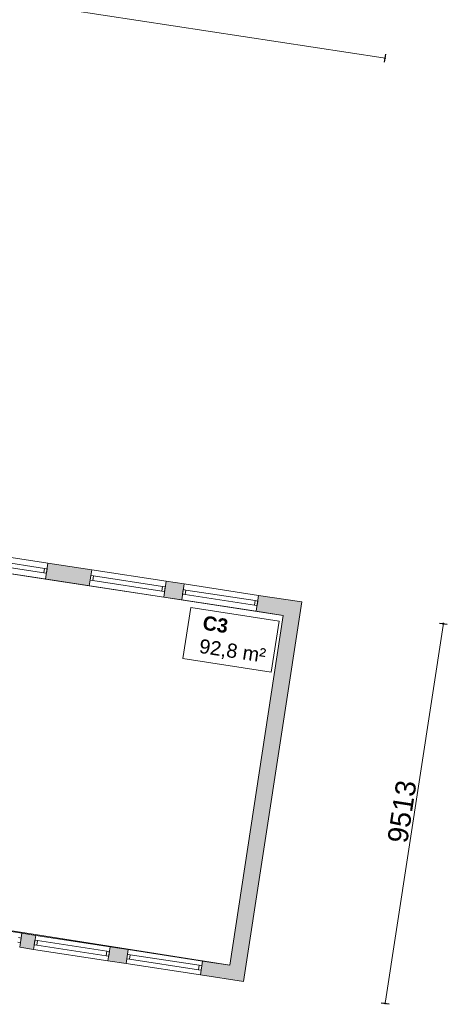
# Model space of a CAD drawing. Header units: millimetres. Extents: x 755778 to 1537169, y 90093 to 392038.
# Tile 52 of 134: x 855849 to 866444, y 316642 to 341030. Entities that reach past the tile are written whole.
import ezdxf

# ---------------------------------------------------------------- set-up
doc = ezdxf.new("R2010")
doc.units = ezdxf.units.MM
doc.layers.add('maatlijnen', color=7, linetype='Continuous')
doc.layers.add('NIV 00', color=7, linetype='Continuous')
doc.layers.add('oppervlaktelijnen', color=6, linetype='Continuous', lineweight=35, plot=False)
doc.layers.add('RUIMTEnr', color=7, linetype='Continuous', lineweight=5)
doc.styles.get("Standard").update_dxf_attribs({"font": 'arial.ttf'})
doc.dimstyles.new('even', dxfattribs={"dimtxt": 500, "dimasz": 50, "dimexe": 100, "dimexo": 0, "dimgap": 50, "dimtad": 1, "dimdec": 0, "dimzin": 0, "dimdsep": 46, "dimtxsty": 'Standard', "dimblk": 'DOT', "dimcen": 1, "dimclrd": 7, "dimclre": 7, "dimclrt": 7, "dimadec": 0, "dimazin": 0, "dimtfac": 1, "dimtdec": 0, "dimtofl": 0, "dimtmove": 0, "dimatfit": 2, "dimldrblk": 'DOT', "dimfxl": 100, "dimfxlon": 1, "dimtolj": 1, "dimtzin": 0, "dimlwd": 5, "dimarcsym": 0})

# ---------------------------------------------------------------- blocks, each defined once
blk = doc.blocks.new('_Dot')
at = {"color": 0, "linetype": 'ByBlock', "lineweight": -2}
blk.add_line((-0.5, 0), (-1, 0), dxfattribs=at)
at = {"color": 0, "linetype": 'ByBlock', "const_width": 0.5}
blk.add_lwpolyline([(-0.25, 0, 1), (0.25, 0, 1)], format="xyb", close=True, dxfattribs=at)
blk = doc.blocks.new('*D93')
at = {"layer": 'Defpoints', "color": 0, "lineweight": 5, "transparency": 16777216}
for p in [(864901, 340077), (841121, 329936), (862837, 326608)]:
    blk.add_point(p, dxfattribs=at)
at = {"layer": 'maatlijnen', "color": 7, "lineweight": -2, "transparency": 16777216}
for p, q in [((843170, 343307), (843200, 343504)), ((864886, 339978), (864917, 340176))]:
    blk.add_line(p, q, dxfattribs=at)
at = {"layer": 'maatlijnen', "color": 7, "lineweight": 5, "transparency": 16777216}
blk.add_line((843234, 343398), (864852, 340085), dxfattribs=at)
at = {"layer": 'maatlijnen', "color": 7, "lineweight": 5, "transparency": 16777216, "xscale": 50, "yscale": 50, "zscale": 50}
for p, rotation in [((843185, 343405), 171.2861708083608), ((864901, 340077), 351.2861708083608)]:
    blk.add_blockref('_Dot', p, dxfattribs=dict(at, rotation=rotation))
at = {"layer": 'maatlijnen', "color": 7, "lineweight": 5, "transparency": 16777216, "insert": (854089, 342043), "char_height": 500, "attachment_point": 5, "rotation": 351.2862}
blk.add_mtext('\\A1;21970', dxfattribs=at)
blk = doc.blocks.new('*D188')
at = {"layer": 'Defpoints', "color": 0, "lineweight": 5, "transparency": 16777216}
for p in [(862837, 326608), (861396, 317204), (864904, 316667)]:
    blk.add_point(p, dxfattribs=at)
at = {"layer": 'oppervlaktelijnen', "color": 7, "lineweight": -2, "transparency": 16777216}
for p, q in [((866247, 326085), (866444, 326055)), ((864805, 316682), (865003, 316651))]:
    blk.add_line(p, q, dxfattribs=at)
at = {"layer": 'oppervlaktelijnen', "color": 7, "lineweight": 5, "transparency": 16777216}
blk.add_line((866338, 326021), (864912, 316716), dxfattribs=at)
at = {"layer": 'oppervlaktelijnen', "color": 7, "lineweight": 5, "transparency": 16777216, "xscale": 50, "yscale": 50, "zscale": 50}
for p, rotation in [((866346, 326070), 81.2861708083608), ((864904, 316667), 261.2861708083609)]:
    blk.add_blockref('_Dot', p, dxfattribs=dict(at, rotation=rotation))
at = {"layer": 'oppervlaktelijnen', "color": 7, "lineweight": 5, "transparency": 16777216, "insert": (865323, 321415), "char_height": 500, "attachment_point": 5, "rotation": 81.2862}
blk.add_mtext('\\A1;9513', dxfattribs=at)

msp = doc.modelspace()

# ---------------------------------------------------------------- hatches: boundary and pattern name
at = {"layer": 'NIV 00', "lineweight": 5}
h = msp.add_hatch(color=7, dxfattribs=at)
h.dxf.hatch_style = 1
h.paths.add_polyline_path([(857633.8, 327405.5), (856549, 327571.7), (856488.4, 327176.4), (857573.2, 327010.1)])
h = msp.add_hatch(color=7, dxfattribs=at)
h.dxf.hatch_style = 1
h.paths.add_polyline_path([(859924.4, 327054.4), (859477.6, 327122.9), (859417, 326727.5), (859863.8, 326659)])
h = msp.add_hatch(color=7, dxfattribs=at)
h.dxf.hatch_style = 1
h.paths.add_polyline_path([(862837, 326608), (861768.2, 326771.8), (861707.6, 326376.4), (862381, 326273.2), (861053.4, 317610.9), (860380, 317714.2), (860326.9, 317368.2), (861395.7, 317204.4)])
h = msp.add_hatch(color=7, dxfattribs=at)
h.dxf.hatch_style = 1
h.paths.add_polyline_path([(856245.5, 318347.8), (855901.8, 318400.5), (855848.8, 318054.6), (856192.5, 318001.9)])
h = msp.add_hatch(color=7, dxfattribs=at)
h.dxf.hatch_style = 1
h.paths.add_polyline_path([(858536.2, 317996.8), (858089.3, 318065.2), (858036.3, 317719.3), (858483.2, 317650.8)])

# ---------------------------------------------------------------- linework, layer by layer
at = {"layer": 'NIV 00', "color": 7, "lineweight": 5}
for p, q in [((856549, 327571.7), (854705.3, 327854.3)), ((856443.9, 327327.9), (854732.5, 327590.2)), ((856461.1, 327440.5), (854749.8, 327702.8)), ((856549, 327571.7), (856488.4, 327176.4)), ((857633.8, 327405.5), (856549, 327571.7)), ((856488.4, 327176.4), (854644.7, 327459)), ((856461.1, 327440.5), (856443.9, 327327.9)), ((856443.9, 327327.9), (856510.1, 327317.7)), ((856527.4, 327430.4), (856461.1, 327440.5)), ((856527.4, 327430.4), (856510.1, 327317.7)), ((857573.2, 327010.1), (857633.8, 327405.5)), ((859477.6, 327122.9), (857633.8, 327405.5)), ((856488.4, 327176.4), (857573.2, 327010.1)), ((857612.1, 327264.1), (857594.9, 327151.5)), ((857594.9, 327151.5), (857661.1, 327141.3)), ((857678.4, 327254), (857612.1, 327264.1)), ((857678.4, 327254), (857661.1, 327141.3)), ((859372.4, 326879), (857661.1, 327141.3)), ((859389.7, 326991.7), (857678.4, 327254)), ((859477.6, 327122.9), (859417, 326727.5)), ((859924.4, 327054.4), (859477.6, 327122.9)), ((859863.8, 326659), (859924.4, 327054.4)), ((861768.2, 326771.8), (859924.4, 327054.4)), ((859417, 326727.5), (857573.2, 327010.1)), ((859389.7, 326991.7), (859372.4, 326879)), ((859372.4, 326879), (859438.6, 326868.9)), ((859455.9, 326981.5), (859389.7, 326991.7)), ((859455.9, 326981.5), (859438.6, 326868.9)), ((859902.8, 326913.1), (859885.5, 326800.4)), ((859969, 326902.9), (859902.8, 326913.1)), ((859969, 326902.9), (859951.7, 326790.2)), ((861680.3, 326640.6), (859969, 326902.9)), ((859417, 326727.5), (859863.8, 326659)), ((861707.6, 326376.4), (859863.8, 326659)), ((859885.5, 326800.4), (859951.7, 326790.2)), ((861663.1, 326527.9), (859951.7, 326790.2)), ((861395.7, 317204.4), (862837, 326608)), ((861680.3, 326640.6), (861663.1, 326527.9)), ((861746.6, 326630.5), (861680.3, 326640.6)), ((861768.2, 326771.8), (861707.6, 326376.4)), ((861746.6, 326630.5), (861729.3, 326517.8)), ((862837, 326608), (861768.2, 326771.8)), ((861663.1, 326527.9), (861729.3, 326517.8)), ((861707.6, 326376.4), (862381, 326273.2)), ((862381, 326273.2), (861053.4, 317610.9)), ((855901.8, 318400.5), (854058.1, 318683.1)), ((855884, 318283.9), (855817.7, 318294)), ((855848.8, 318054.6), (855901.8, 318400.5)), ((855884, 318283.9), (855866.7, 318171.2)), ((855901.8, 318400.5), (856245.5, 318347.8)), ((856245.5, 318347.8), (856192.5, 318001.9)), ((858089.3, 318065.2), (856245.5, 318347.8)), ((855800.5, 318181.3), (855866.7, 318171.2)), ((856192.5, 318001.9), (855848.8, 318054.6)), ((856227.7, 318231.2), (856210.4, 318118.5)), ((856210.4, 318118.5), (856276.6, 318108.4)), ((856293.9, 318221), (856227.7, 318231.2)), ((856293.9, 318221), (856276.6, 318108.4)), ((857988, 317846.1), (856276.6, 318108.4)), ((858005.2, 317958.8), (856293.9, 318221)), ((858089.3, 318065.2), (858036.3, 317719.3)), ((858536.2, 317996.8), (858089.3, 318065.2)), ((858036.3, 317719.3), (856192.5, 318001.9)), ((858005.2, 317958.8), (857988, 317846.1)), ((857988, 317846.1), (858054.2, 317835.9)), ((858071.4, 317948.6), (858005.2, 317958.8)), ((858071.4, 317948.6), (858054.2, 317835.9)), ((858483.2, 317650.8), (858536.2, 317996.8)), ((858518.3, 317880.1), (858501, 317767.4)), ((858584.5, 317870), (858518.3, 317880.1)), ((860380, 317714.2), (858536.2, 317996.8)), ((858584.5, 317870), (858567.3, 317757.3)), ((860295.9, 317607.7), (858584.5, 317870)), ((858036.3, 317719.3), (858483.2, 317650.8)), ((860326.9, 317368.2), (858483.2, 317650.8)), ((858501, 317767.4), (858567.3, 317757.3)), ((860278.6, 317495), (858567.3, 317757.3)), ((860295.9, 317607.7), (860278.6, 317495)), ((860362.1, 317597.5), (860295.9, 317607.7)), ((860380, 317714.2), (860326.9, 317368.2)), ((860362.1, 317597.5), (860344.8, 317484.8)), ((861053.4, 317610.9), (860380, 317714.2)), ((860278.6, 317495), (860344.8, 317484.8)), ((860326.9, 317368.2), (861395.7, 317204.4))]:
    msp.add_line(p, q, dxfattribs=at)
at = {"layer": 'oppervlaktelijnen', "lineweight": 5}
msp.add_lwpolyline([(851883.6, 327882.1), (862381, 326273.2), (861053.4, 317610.9), (850562.5, 319262.8)], close=True, dxfattribs=at)
at = {"layer": 'RUIMTEnr', "lineweight": 5}
msp.add_lwpolyline([(862076.8, 324866.9), (859890.7, 325209.2), (860088.3, 326471.4), (862274.4, 326129)], close=True, dxfattribs=at)

# ---------------------------------------------------------------- texts
at = {"layer": 'RUIMTEnr', "lineweight": 5, "insert": (860342.7, 325778.7), "char_height": 350, "attachment_point": 4, "rotation": 351.45516}
msp.add_mtext_dynamic_manual_height_columns('{\\fArial|b1|i0|c0|p34;C3\\P}92,8 m²', width=2178.433, gutter_width=121.2, heights=[0], dxfattribs=at)

# ---------------------------------------------------------------- dimensions: what is measured, and where the dimension line sits
at = {"layer": 'maatlijnen', "lineweight": 5}
dim = msp.add_aligned_dim(p1=(841120.6, 329936.4), p2=(862837, 326608), distance=13626.2, dimstyle='even', dxfattribs=at)
dim.commit()
dim.dimension.update_dxf_attribs({"geometry": '*D93', "text_midpoint": (854089.4, 342042.9)})
at = {"layer": 'oppervlaktelijnen', "lineweight": 5}
dim = msp.add_aligned_dim(p1=(862837, 326608), p2=(861395.7, 317204.4), distance=3549.6, dimstyle='even', dxfattribs=at)
dim.commit()
dim.dimension.update_dxf_attribs({"geometry": '*D188', "text_midpoint": (865323, 321414.7)})

doc.saveas('drawing.dxf')
